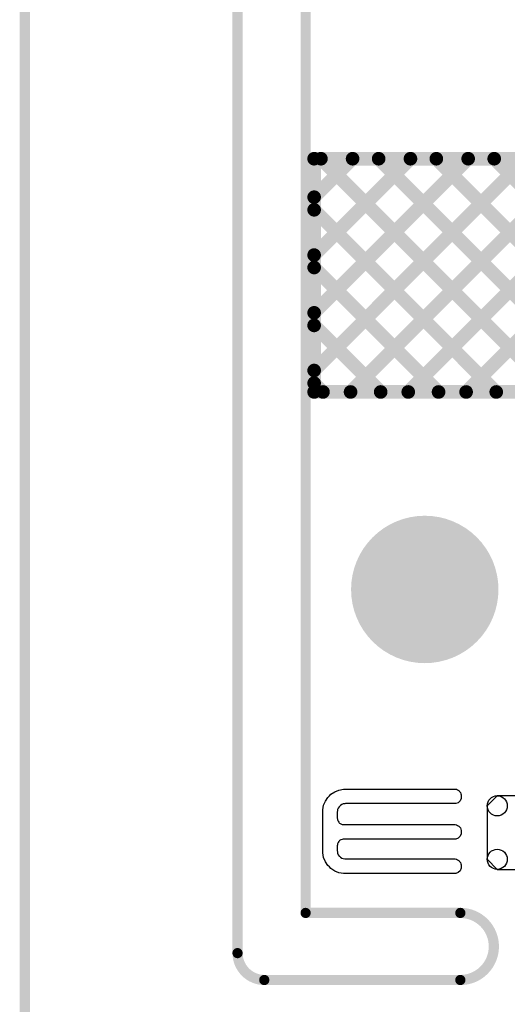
# Model space of a CAD drawing. Extents: x -0.07 to 0.95, y -0.15 to 2.1.
# Tile 8 of 14: x -0.05 to 0.23, y 0.95 to 1.52. Entities that reach past the tile are written whole.
import ezdxf

# ---------------------------------------------------------------- set-up
doc = ezdxf.new("R2010")
doc.units = 0
doc.layers.get('0').update_dxf_attribs({"linetype": 'CONTINUOUS'})
for name, color, linetype in [('gko', 6, 'CONTINUOUS'), ('gto', 2, 'CONTINUOUS'), ('gts', 1, 'CONTINUOUS')]:
    doc.layers.add(name, color=color, linetype=linetype)

# ---------------------------------------------------------------- blocks, each defined once
blk = doc.blocks.new('D11')
at = {"const_width": 0.003}
blk.add_lwpolyline([(-0.0015, 0, 1), (0.0015, 0, 1)], format="xyb", close=True, dxfattribs=at)
blk = doc.blocks.new('D13')
at = {"const_width": 0.004}
blk.add_lwpolyline([(-0.002, 0, 1), (0.002, 0, 1)], format="xyb", close=True, dxfattribs=at)
blk = doc.blocks.new('D69')
blk.add_lwpolyline([(-0.0216, 0.0157), (-0.0216, -0.0157), (-0.0157, -0.0216), (0.0157, -0.0216), (0.0216, -0.0157), (0.0216, 0.0157), (0.0157, 0.0216), (-0.0157, 0.0216)], close=True)
for centre in [(-0.0157, 0.0157), (0.0157, 0.0157), (-0.0157, -0.0157), (0.0157, -0.0157)]:
    blk.add_circle(centre, 0.0059)
blk = doc.blocks.new('D60')
at = {"const_width": 0.0433}
blk.add_lwpolyline([(-0.02165, 0, 1), (0.02165, 0, 1)], format="xyb", close=True, dxfattribs=at)

msp = doc.modelspace()

# ---------------------------------------------------------------- linework, layer by layer
at = {"layer": 'gko', "color": 6, "const_width": 0.006}
for points in [[(0.075, 0.9764), (0.075, 2.1)], [(0.115, 1), (0.115, 2.055)], [(-0.05, -0.15), (-0.05, 2.01)], [(0.115, 1), (0.2059, 1)], [(0.075, 0.9764), (0.075, 0.9764)], [(0.075, 0.9764), (0.075, 0.9764)], [(0.0907, 0.9606), (0.2059, 0.9606)], [(0.2059, 0.9606), (0.2059, 0.9606)], [(0.2059, 0.9606), (0.2059, 0.9606)]]:
    msp.add_lwpolyline(points, dxfattribs=at)
for points in [[(0.2059, 0.9606, 1), (0.2059, 1)], [(0.075, 0.9764, 0.409717), (0.0907, 0.9606)]]:
    msp.add_lwpolyline(points, format="xyb", dxfattribs=at)
at = {"layer": 'gto', "color": 2, "const_width": 0.008}
for points in [[(0.12, 1.3525), (0.2105, 1.443)], [(0.12, 1.3186), (0.2444, 1.443)], [(0.12, 1.443), (0.78, 1.443)], [(0.12, 1.4204), (0.1426, 1.443)], [(0.12, 1.3864), (0.1766, 1.443)], [(0.12, 1.306), (0.12, 1.443)], [(0.124, 1.443), (0.261, 1.306)], [(0.1414, 1.306), (0.2784, 1.443)], [(0.1414, 1.306), (0.2784, 1.443)], [(0.1579, 1.443), (0.2949, 1.306)], [(0.1753, 1.306), (0.3123, 1.443)], [(0.1918, 1.443), (0.3288, 1.306)], [(0.2093, 1.306), (0.3463, 1.443)], [(0.2258, 1.443), (0.3628, 1.306)], [(0.12, 1.413), (0.227, 1.306)], [(0.12, 1.3791), (0.1931, 1.306)], [(0.12, 1.3451), (0.1591, 1.306)], [(0.12, 1.3112), (0.1252, 1.306)], [(0.12, 1.306), (0.78, 1.306)]]:
    msp.add_lwpolyline(points, dxfattribs=at)
at = {"layer": 'gto', "color": 2}
msp.add_lwpolyline([(0.1385, 1.0727), (0.1385, 1.0727), (0.1385, 1.0727), (0.2029, 1.0727), (0.2036, 1.0726), (0.2043, 1.0723), (0.205, 1.0719), (0.2052, 1.0716), (0.2052, 1.0716), (0.2052, 1.0716), (0.2055, 1.0713), (0.2059, 1.0707), (0.2062, 1.07), (0.2063, 1.0693), (0.2063, 1.0689), (0.2063, 1.0689), (0.2063, 1.0672), (0.2058, 1.0658), (0.2047, 1.0647), (0.2033, 1.0642), (0.1385, 1.0642), (0.138, 1.0641), (0.1371, 1.064), (0.1362, 1.0636), (0.1354, 1.0631), (0.1351, 1.0627), (0.1347, 1.0624), (0.1342, 1.0616), (0.1338, 1.0607), (0.1337, 1.0598), (0.1336, 1.0593), (0.1336, 1.0557), (0.1337, 1.0553), (0.1338, 1.0546), (0.1341, 1.0539), (0.1345, 1.0533), (0.1348, 1.053), (0.135, 1.0527), (0.1357, 1.0523), (0.1364, 1.052), (0.1371, 1.0519), (0.1375, 1.0519), (0.2025, 1.0519), (0.2029, 1.0519), (0.2036, 1.0517), (0.2043, 1.0514), (0.205, 1.051), (0.2052, 1.0508), (0.2055, 1.0505), (0.2059, 1.0499), (0.2062, 1.0492), (0.2063, 1.0484), (0.2063, 1.0481), (0.2063, 1.0481), (0.2063, 1.0471), (0.2063, 1.0464), (0.2058, 1.045), (0.2047, 1.0439), (0.2033, 1.0433), (0.2025, 1.0433), (0.2025, 1.0433), (0.1375, 1.0433), (0.1371, 1.0433), (0.1364, 1.0432), (0.1357, 1.0429), (0.135, 1.0425), (0.1348, 1.0422), (0.1348, 1.0422), (0.1345, 1.0419), (0.1341, 1.0413), (0.1338, 1.0406), (0.1337, 1.0399), (0.1336, 1.0395), (0.1336, 1.0365), (0.1337, 1.036), (0.1338, 1.0351), (0.1342, 1.0342), (0.1347, 1.0334), (0.1351, 1.0331), (0.1354, 1.0327), (0.1362, 1.0322), (0.1371, 1.0319), (0.138, 1.0317), (0.1385, 1.0317), (0.1385, 1.0317), (0.2025, 1.0317), (0.2029, 1.0317), (0.2036, 1.0315), (0.2043, 1.0312), (0.205, 1.0308), (0.2052, 1.0305), (0.2052, 1.0305), (0.2055, 1.0303), (0.2059, 1.0296), (0.2062, 1.0289), (0.2063, 1.0282), (0.2063, 1.0278), (0.2063, 1.0278), (0.2063, 1.0269), (0.2063, 1.0262), (0.2058, 1.0247), (0.2047, 1.0237), (0.2033, 1.0231), (0.1385, 1.0231), (0.1372, 1.0231), (0.1346, 1.0236), (0.1321, 1.0246), (0.1299, 1.0261), (0.129, 1.027), (0.129, 1.027), (0.1281, 1.0279), (0.1266, 1.0301), (0.1256, 1.0326), (0.1251, 1.0352), (0.1251, 1.0365), (0.1251, 1.0365), (0.1251, 1.0593), (0.1251, 1.0606), (0.1256, 1.0632), (0.1266, 1.0657), (0.1281, 1.0678), (0.129, 1.0688), (0.1299, 1.0697), (0.1321, 1.0712), (0.1346, 1.0722), (0.1372, 1.0727), (0.1385, 1.0727)], dxfattribs=at)

# ---------------------------------------------------------------- block references
at = {"layer": 'gko'}
for p in [(0.115, 1), (0.115, 1), (0.2059, 1), (0.2059, 1), (0.075, 0.9764), (0.075, 0.9764), (0.075, 0.9764), (0.075, 0.9764), (0.0907, 0.9606), (0.0907, 0.9606), (0.2059, 0.9606), (0.2059, 0.9606), (0.2059, 0.9606), (0.2059, 0.9606)]:
    msp.add_blockref('D11', p, dxfattribs=at)
at = {"layer": 'gto'}
for p in [(0.12, 1.443), (0.12, 1.443), (0.124, 1.443), (0.1426, 1.443), (0.1579, 1.443), (0.1766, 1.443), (0.1918, 1.443), (0.2105, 1.443), (0.2258, 1.443), (0.12, 1.4204), (0.12, 1.413), (0.12, 1.3864), (0.12, 1.3791), (0.12, 1.3525), (0.12, 1.3451), (0.12, 1.3186), (0.12, 1.3112), (0.12, 1.306), (0.12, 1.306), (0.1252, 1.306), (0.1414, 1.306), (0.1414, 1.306), (0.1591, 1.306), (0.1753, 1.306), (0.1931, 1.306), (0.2093, 1.306), (0.227, 1.306)]:
    msp.add_blockref('D13', p, dxfattribs=at)
at = {"layer": 'gts'}
for name, p in [('D60', (0.185, 1.19)), ('D69', (0.2433, 1.0472))]:
    msp.add_blockref(name, p, dxfattribs=at)

doc.saveas('drawing.dxf')
